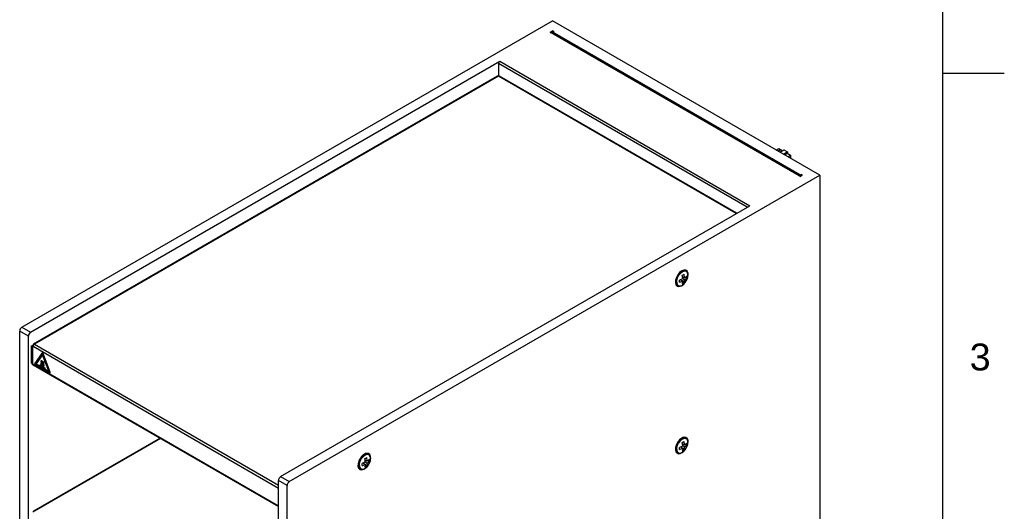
# Model space of a CAD drawing. Header units: millimetres. Extents: x 0 to 418, y 0 to 295.
# Tile 11 of 12: x 290 to 418, y 166 to 230. Entities that reach past the tile are written whole.
import ezdxf

# ---------------------------------------------------------------- set-up
doc = ezdxf.new("R2010")
doc.units = ezdxf.units.MM
for name, color, linetype in [('132.367_TASSENWÄ', 7, 'Continuous'), ('Marges', 7, 'Continuous'), ('Standard', 7, 'Continuous')]:
    doc.layers.add(name, color=color, linetype=linetype)

# ---------------------------------------------------------------- blocks, each defined once
blk = doc.blocks.new('SE3')
at = {"layer": '132.367_TASSENWÄ', "color": 7, "linetype": 'Continuous'}
for p, q in [((290.2, 189.71), (359.21, 229.56)), ((394, 209.47), (359.21, 229.56)), ((358.93, 228.09), (359.21, 228.25)), ((358.93, 228.09), (359.07, 228.01)), ((391.32, 209.39), (359.07, 228.01)), ((391.44, 209.4), (359.19, 228.02)), ((359.21, 228.04), (359.21, 228.25)), ((359.4, 228.14), (359.21, 228.25)), ((359.24, 228.05), (359.24, 227.99)), ((359.37, 228.15), (359.25, 228.08)), ((359.4, 228.14), (359.28, 228.08)), ((391.44, 209.51), (359.28, 228.08)), ((291.33, 189.06), (352.37, 224.3)), ((352.37, 224.3), (384.9, 205.52)), ((352.2, 224.01), (352.2, 222.36)), ((384.56, 205.32), (352.2, 224.01)), ((352.07, 222.37), (291.71, 187.52)), ((352.2, 222.36), (291.84, 187.51)), ((383.13, 204.5), (352.2, 222.36)), ((383.2, 204.54), (352.33, 222.37)), ((388.32, 212.75), (388.68, 212.95)), ((388.32, 212.75), (388.56, 212.88)), ((388.54, 212.63), (388.89, 212.83)), ((388.56, 212.88), (388.68, 212.95)), ((388.68, 212.95), (388.89, 212.83)), ((388.78, 212.49), (389.01, 212.62)), ((388.8, 212.48), (389.34, 212.79)), ((388.89, 212.83), (389.01, 212.62)), ((389.01, 212.62), (389.01, 212.6)), ((389.34, 212.79), (389.79, 212.53)), ((389.25, 212.22), (389.79, 212.53)), ((389.39, 212.13), (389.75, 212.34)), ((389.75, 212.34), (390.2, 212.08)), ((389.79, 212.53), (389.79, 212.31)), ((389.84, 211.87), (390.2, 212.08)), ((390.2, 212.08), (390.2, 211.67)), ((324.99, 169.63), (394, 209.47)), ((391.46, 209.31), (391.32, 209.39)), ((391.44, 209.51), (391.56, 209.58)), ((391.46, 209.31), (391.74, 209.47)), ((391.6, 209.5), (391.49, 209.44)), ((391.49, 209.32), (391.49, 209.44)), ((391.74, 209.47), (391.56, 209.58)), ((391.6, 209.39), (391.6, 209.5)), ((394, 209.47), (394, 139.91)), ((323.86, 170.28), (384.9, 205.52)), ((375.27, 195.98), (375.27, 195.63)), ((376.04, 196.98), (375.74, 196.8)), ((376.13, 196), (375.75, 195.83)), ((375.87, 196.88), (375.83, 196.89)), ((376.16, 196.01), (376.13, 196)), ((376.14, 196.3), (376.4, 196.15)), ((376.14, 196.22), (376.21, 196.26)), ((376.16, 196.05), (376.16, 196.01)), ((376.4, 195.88), (376.16, 196.01)), ((376.4, 196.19), (376.35, 196.6)), ((376.4, 196.15), (376.4, 196.19)), ((376.43, 196.17), (376.4, 196.15)), ((376.43, 195.89), (376.71, 196.11)), ((376.51, 196.23), (376.71, 196.11)), ((375.23, 195.85), (375.27, 195.84)), ((375.89, 195.89), (376.16, 195.74)), ((375.97, 195.84), (375.97, 195.93)), ((376.16, 195.7), (376.11, 195.35)), ((376.13, 195.72), (376.16, 195.74)), ((376.15, 195.61), (376.35, 195.49)), ((376.16, 195.74), (376.16, 195.7)), ((376.4, 195.88), (376.43, 195.89)), ((376.4, 195.84), (376.4, 195.88)), ((290.2, 189.71), (291.33, 189.06)), ((291.05, 188.57), (289.92, 189.22)), ((289.92, 111.82), (289.92, 189.22)), ((291.05, 111.17), (291.05, 188.57)), ((291.47, 187.3), (291.66, 187.4)), ((291.47, 185.04), (291.47, 187.3)), ((291.47, 187.3), (291.59, 187.23)), ((291.59, 187.23), (291.67, 187.28)), ((291.59, 187.23), (291.67, 187.28)), ((291.59, 187.23), (291.59, 184.94)), ((291.66, 187.19), (291.59, 187.23)), ((291.59, 184.98), (291.59, 187.23)), ((291.66, 187.4), (291.71, 187.37)), ((323.58, 168.76), (291.66, 187.19)), ((291.84, 187.51), (323.58, 169.19)), ((292.81, 186.35), (291.87, 185.01)), ((292.84, 186.31), (291.9, 184.98)), ((292.87, 186.12), (292.05, 184.95)), ((292.87, 186.11), (292.05, 184.95)), ((292.84, 186.37), (292.82, 186.36)), ((292.85, 186.32), (292.85, 186.32)), ((293.69, 184), (292.87, 186.12)), ((292.9, 186.28), (292.9, 186.28)), ((293.84, 183.86), (292.9, 186.28)), ((293.84, 183.86), (292.9, 186.28)), ((292.93, 186.28), (292.95, 186.29)), ((293.87, 183.86), (292.93, 186.28)), ((293.89, 183.87), (292.95, 186.29)), ((291.47, 185.04), (291.59, 184.98)), ((291.54, 184.9), (291.6, 184.87)), ((291.59, 184.94), (323.58, 166.47)), ((291.64, 184.82), (323.58, 166.39)), ((291.93, 184.9), (293.81, 183.81)), ((291.93, 184.86), (293.81, 183.77)), ((292.05, 184.95), (292.05, 184.95)), ((292.05, 184.95), (293.69, 184)), ((292.05, 184.95), (293.69, 184)), ((292.28, 184.87), (292.28, 184.87)), ((292.28, 184.87), (292.28, 184.87)), ((292.54, 184.83), (292.54, 184.83)), ((292.54, 184.83), (293.2, 184.45)), ((292.54, 184.75), (292.54, 184.83)), ((292.54, 184.83), (293.2, 184.45)), ((293.2, 184.36), (292.54, 184.75)), ((292.69, 185.42), (292.69, 185.43)), ((292.69, 185.43), (292.73, 185.37)), ((292.69, 185.42), (292.72, 185.37)), ((292.74, 184.76), (292.71, 184.82)), ((292.72, 185.37), (292.73, 185.37)), ((292.73, 185.1), (292.73, 185.1)), ((292.74, 184.76), (292.74, 184.76)), ((292.85, 185.33), (292.85, 185.34)), ((292.85, 185.34), (292.88, 185.28)), ((292.85, 185.33), (292.88, 185.28)), ((292.89, 184.67), (292.86, 184.73)), ((292.88, 185.28), (292.88, 185.28)), ((292.89, 185.01), (292.89, 185.01)), ((292.89, 184.67), (292.9, 184.67)), ((293, 185.24), (293, 185.25)), ((293, 185.25), (293.04, 185.19)), ((293, 185.24), (293.04, 185.19)), ((293.05, 184.58), (293.02, 184.64)), ((293.04, 185.19), (293.04, 185.19)), ((293.04, 184.92), (293.04, 184.92)), ((293.05, 184.58), (293.05, 184.58)), ((293.2, 184.45), (293.2, 184.45)), ((293.2, 184.45), (293.2, 184.36)), ((293.2, 184.45), (293.2, 184.37)), ((293.2, 184.36), (293.2, 184.37)), ((293.83, 183.81), (293.84, 183.81)), ((293.84, 183.86), (293.84, 183.86)), ((293.86, 183.77), (293.88, 183.78)), ((293.87, 183.86), (293.89, 183.87)), ((308.17, 175.28), (291.71, 165.78)), ((308.24, 175.24), (291.84, 165.77)), ((375.27, 174.24), (375.27, 173.89)), ((376.04, 175.24), (375.74, 175.06)), ((376.13, 174.26), (375.75, 174.09)), ((375.87, 175.14), (375.83, 175.15)), ((376.16, 174.27), (376.13, 174.26)), ((376.14, 174.56), (376.4, 174.41)), ((376.14, 174.48), (376.21, 174.52)), ((376.16, 174.31), (376.16, 174.27)), ((376.4, 174.13), (376.16, 174.27)), ((376.4, 174.45), (376.35, 174.86)), ((376.4, 174.41), (376.4, 174.45)), ((376.43, 174.43), (376.4, 174.41)), ((376.43, 174.15), (376.71, 174.37)), ((376.51, 174.49), (376.71, 174.37)), ((334.75, 173.14), (334.45, 172.96)), ((334.57, 173.03), (334.54, 173.05)), ((375.23, 174.11), (375.27, 174.1)), ((375.89, 174.15), (376.16, 174)), ((375.97, 174.1), (375.97, 174.19)), ((376.16, 173.96), (376.11, 173.61)), ((376.13, 173.98), (376.16, 174)), ((376.15, 173.86), (376.35, 173.75)), ((376.16, 174), (376.16, 173.96)), ((376.4, 174.13), (376.43, 174.15)), ((376.4, 174.1), (376.4, 174.13)), ((333.94, 172.01), (333.97, 172)), ((333.97, 172.14), (333.97, 171.79)), ((334.83, 172.16), (334.46, 171.99)), ((334.59, 172.05), (334.86, 171.89)), ((334.68, 172), (334.68, 172.09)), ((334.86, 171.86), (334.82, 171.51)), ((334.86, 172.17), (334.83, 172.16)), ((334.83, 171.88), (334.86, 171.89)), ((334.84, 172.46), (335.1, 172.31)), ((334.85, 172.38), (334.92, 172.42)), ((334.85, 171.76), (335.06, 171.64)), ((334.86, 172.21), (334.86, 172.17)), ((335.1, 172.03), (334.86, 172.17)), ((334.86, 171.89), (334.86, 171.86)), ((335.1, 172.35), (335.06, 172.76)), ((335.1, 172.31), (335.1, 172.35)), ((335.13, 172.33), (335.1, 172.31)), ((335.1, 172.03), (335.13, 172.05)), ((335.1, 172), (335.1, 172.03)), ((335.13, 172.05), (335.42, 172.27)), ((335.21, 172.39), (335.42, 172.27)), ((324.71, 169.14), (323.58, 169.79)), ((323.58, 92.39), (323.58, 169.79)), ((323.86, 170.28), (324.99, 169.63)), ((324.71, 91.73), (324.71, 169.14))]:
    blk.add_line(p, q, dxfattribs=at)
for centre, radius, start, end in [((375.19, 198.33), 2.08, 296.1784, 303.8216), ((374.41, 196.05), 1.75, 359.8884, 13.3678), ((375.88, 197.18), 1.15, 298.6984, 316.5894), ((374.63, 196.25), 2.08, 356.1784, 3.8216), ((373.67, 195.69), 2.08, 356.1772, 3.8228), ((375.25, 197.24), 1.75, 286.6322, 300.1116), ((375.19, 197.22), 2.08, 296.1772, 303.8228), ((375.25, 195.81), 1.15, 343.4106, 1.3016), ((375.19, 176.59), 2.08, 296.1784, 303.8216), ((374.41, 174.31), 1.75, 359.8884, 13.3678), ((375.88, 175.44), 1.15, 298.6984, 316.5894), ((374.63, 174.51), 2.08, 356.1784, 3.8216), ((373.67, 173.95), 2.08, 356.1772, 3.8228), ((375.25, 175.5), 1.75, 286.6322, 300.1116), ((375.19, 175.48), 2.08, 296.1772, 303.8228), ((375.25, 174.07), 1.15, 343.4106, 1.3016), ((332.38, 171.85), 2.08, 356.1772, 3.8228), ((333.95, 173.39), 1.75, 286.6322, 300.1116), ((333.9, 174.49), 2.08, 296.1784, 303.8216), ((333.11, 172.21), 1.75, 359.8884, 13.3678), ((333.9, 173.37), 2.08, 296.1772, 303.8228), ((333.96, 171.97), 1.15, 343.4106, 1.3016), ((334.58, 173.34), 1.15, 298.6984, 316.5894), ((333.34, 172.41), 2.08, 356.1784, 3.8216)]:
    blk.add_arc(centre, radius, start, end, dxfattribs=at)
for centre, major_axis, start_param, end_param in [((359.07, 227.81), (-0.12, -0.208), 3.141593, 3.926991), ((359.21, 227.92), (0.2, 0), 1.428899, 2.164207), ((359.28, 228.03), (0.03, -0.052), 2.356194, 3.926991), ((359.4, 228.1), (0.03, -0.052), 2.356194, 3.141593), ((352.37, 224.1), (-0.12, -0.208), 3.926991, 5.497787), ((352.2, 222.14), (0.13, -0.225), 2.356194, 3.141593), ((352.2, 222.14), (-0.13, -0.225), 3.141593, 3.926991), ((391.32, 209.19), (-0.12, -0.208), 2.523643, 3.926991), ((391.44, 209.46), (0.03, -0.052), 0.785398, 2.356194), ((391.56, 209.53), (-0.03, 0.052), 3.926991, 5.497787), ((376.04, 196.08), (-0.59, -1.02), 2.235668, 6.283185), ((376.04, 196.08), (0.55, 0.953), 0, 3.152193), ((376.11, 196.04), (0.523, 0.906), 0, 4.442397), ((375.7, 196.28), (0.35, 0.606), 0.302632, 0.483262), ((376.28, 195.94), (0.136, 0.236), 1.459198, 1.682395), ((376.28, 195.94), (-0.136, -0.236), 3.029994, 3.253191), ((376.11, 196.04), (0.523, 0.906), 4.442397, 5.497787), ((376.04, 196.08), (0.55, 0.953), 6.26267, 6.283185), ((376.11, 196.04), (0.523, 0.906), 5.497787, 6.283185), ((375.7, 196.28), (0.35, 0.606), -3.624855, -3.444225), ((376.04, 196.08), (-0.59, -1.02), 0, 1.12406), ((376.28, 195.94), (0.136, 0.236), 3.029994, 3.253191), ((376.28, 195.94), (-0.136, -0.236), 1.459198, 1.682395), ((290.2, 189.39), (-0.2, -0.346), 3.926991, 5.497787), ((291.33, 188.73), (0.2, 0.346), 0.785398, 2.356195), ((291.84, 187.3), (0.13, -0.225), 2.356194, 3.926991), ((291.84, 187.3), (-0.13, -0.225), 3.926991, 5.497787), ((292.87, 186.27), (0.05, -0.0866), 1.308997, 3.403392), ((292.89, 186.28), (0.05, -0.0866), 1.308997, 3.141593), ((292.87, 186.27), (0.025, -0.0433), 1.308997, 3.403392), ((292.87, 186.27), (0.025, -0.0433), 1.308997, 3.141593), ((291.69, 185.16), (0.15, 0.26), 2.356195, 3.141593), ((291.8, 185.1), (0.15, 0.26), -3.926991, -3.875345), ((291.77, 185.05), (0.13, 0.225), 2.356195, 3.141593), ((291.93, 184.94), (-0.05, 0.0866), 0.261799, 2.356194), ((291.93, 184.94), (-0.025, 0.0433), 0.261799, 2.356194), ((292.28, 184.87), (-0.0005, 0.000866), 3.141598, 6.283182), ((292.99, 185.09), (-0.233, 0.404), 0.349927, 1.269198), ((293.04, 185.07), (-0.233, 0.404), 0.465954, 1.167259), ((293.04, 185.07), (-0.233, 0.404), 0.465954, 1.167259), ((292.47, 185.08), (0.183, -0.317), 0.364015, 1.269198), ((292.44, 185.09), (0.233, -0.404), 0.349927, 1.269198), ((292.44, 185.09), (0.233, -0.404), 0.349927, 1.269198), ((293.15, 185), (-0.233, 0.404), 0.349927, 1.269198), ((292.55, 185.03), (0.233, -0.404), 0.465939, 1.167244), ((293.19, 184.98), (-0.233, 0.404), 0.465954, 1.167259), ((293.19, 184.98), (-0.233, 0.404), 0.465954, 1.167259), ((292.6, 185), (0.233, -0.404), 0.349915, 1.269186), ((292.6, 185), (0.233, -0.404), 0.349915, 1.269186), ((293.3, 184.91), (-0.233, 0.404), 0.349927, 1.269198), ((293.35, 184.89), (-0.233, 0.404), 0.465954, 1.167259), ((293.35, 184.89), (-0.233, 0.404), 0.465954, 1.167259), ((292.7, 184.94), (0.233, -0.404), 0.465939, 1.167244), ((292.75, 184.91), (0.233, -0.404), 0.349915, 1.269186), ((292.75, 184.91), (0.233, -0.404), 0.349915, 1.269186), ((293.81, 183.86), (-0.05, 0.0866), 2.356194, 4.45059), ((293.81, 183.85), (-0.025, 0.0433), 2.356194, 4.45059), ((293.81, 183.86), (-0.025, 0.0433), 3.141593, 4.45059), ((293.83, 183.86), (-0.05, 0.0866), 3.141593, 4.45059), ((376.04, 174.34), (-0.59, -1.02), 2.235668, 6.283185), ((376.04, 174.34), (0.55, 0.953), 0, 3.152193), ((376.11, 174.3), (0.523, 0.906), 0, 4.442397), ((375.7, 174.54), (0.35, 0.606), 0.302632, 0.483262), ((376.28, 174.2), (0.136, 0.236), 1.459198, 1.682395), ((376.28, 174.2), (-0.136, -0.236), 3.029994, 3.253191), ((376.11, 174.3), (0.523, 0.906), 4.442397, 5.497787), ((376.04, 174.34), (0.55, 0.953), 6.26267, 6.283185), ((376.11, 174.3), (0.523, 0.906), 5.497787, 6.283185), ((334.75, 172.24), (-0.59, -1.02), 2.235668, 6.283185), ((334.75, 172.24), (0.55, 0.953), 0, 3.152193), ((334.82, 172.2), (0.523, 0.906), 0, 4.442397), ((334.41, 172.44), (0.35, 0.606), 0.302632, 0.483262), ((334.75, 172.24), (0.55, 0.953), 6.26267, 6.283185), ((334.82, 172.2), (0.523, 0.906), 5.497787, 6.283185), ((375.7, 174.54), (0.35, 0.606), -3.624855, -3.444225), ((376.04, 174.34), (-0.59, -1.02), 0, 1.12406), ((376.28, 174.2), (0.136, 0.236), 3.029994, 3.253191), ((376.28, 174.2), (-0.136, -0.236), 1.459198, 1.682395), ((334.41, 172.44), (0.35, 0.606), -3.624855, -3.444225), ((334.98, 172.1), (0.136, 0.236), 1.459198, 1.682395), ((334.98, 172.1), (0.136, 0.236), 3.029994, 3.253191), ((334.98, 172.1), (-0.136, -0.236), 3.029994, 3.253191), ((334.98, 172.1), (-0.136, -0.236), 1.459198, 1.682395), ((334.82, 172.2), (0.523, 0.906), 4.442397, 5.497787), ((334.75, 172.24), (-0.59, -1.02), 0, 1.12406), ((323.86, 169.95), (-0.2, -0.346), 3.926991, 5.497787), ((324.99, 169.3), (0.2, 0.346), 0.785398, 2.356195), ((291.84, 165.55), (0.13, -0.225), 2.356194, 3.926991)]:
    blk.add_ellipse(centre, major_axis=major_axis, ratio=0.57735, start_param=start_param, end_param=end_param, dxfattribs=at)
blk.add_ellipse((292.28, 184.87), major_axis=(0.0005, -0.000866), ratio=0.57735, dxfattribs=at)
for points, knots in [([(376.86, 196.48), (376.85, 196.53), (376.85, 196.64), (376.8, 196.82), (376.7, 196.96), (376.63, 197), (376.6, 197.02)], [0, 0, 0, 0, 0.184636, 0.536287, 0.842258, 1, 1, 1, 1]), ([(375.51, 195.13), (375.53, 195.12), (375.59, 195.07), (375.75, 195.06), (375.95, 195.09), (376.15, 195.2), (376.34, 195.34), (376.43, 195.46), (376.47, 195.51)], [0, 0, 0, 0, 0.072807, 0.262044, 0.452882, 0.653498, 0.860358, 1, 1, 1, 1]), ([(376.86, 174.74), (376.85, 174.79), (376.85, 174.9), (376.8, 175.08), (376.7, 175.22), (376.63, 175.26), (376.6, 175.28)], [0, 0, 0, 0, 0.184636, 0.536287, 0.842258, 1, 1, 1, 1]), ([(335.56, 172.64), (335.56, 172.69), (335.55, 172.8), (335.5, 172.98), (335.41, 173.12), (335.34, 173.16), (335.31, 173.18)], [0, 0, 0, 0, 0.184636, 0.536287, 0.842258, 1, 1, 1, 1]), ([(375.51, 173.39), (375.53, 173.38), (375.59, 173.33), (375.75, 173.32), (375.95, 173.35), (376.15, 173.46), (376.34, 173.6), (376.43, 173.72), (376.47, 173.77)], [0, 0, 0, 0, 0.072807, 0.262044, 0.452882, 0.653498, 0.860358, 1, 1, 1, 1]), ([(334.21, 171.29), (334.23, 171.28), (334.3, 171.23), (334.45, 171.22), (334.65, 171.25), (334.86, 171.36), (335.04, 171.5), (335.14, 171.61), (335.18, 171.67)], [0, 0, 0, 0, 0.072807, 0.262044, 0.452882, 0.653498, 0.860358, 1, 1, 1, 1])]:
    blk.add_open_spline(points, degree=3, knots=knots, dxfattribs=at)
blk = doc.blocks.new('SE5')
at = {"layer": 'Marges', "insert": (413.5, 187.59), "char_height": 3.5, "width": 3.7133, "attachment_point": 1}
blk.add_mtext('{\\fArial|b0||i0||c0|p34;\\C7;\\H3.5;\\W1.;3}', dxfattribs=at)
blk = doc.blocks.new('SE4')
at = {"layer": 'Marges'}
blk.add_blockref('SE5', (0, 0), dxfattribs=at)

msp = doc.modelspace()

# ---------------------------------------------------------------- linework, layer by layer
at = {"layer": 'Marges', "color": 7, "linetype": 'Continuous'}
for p, q in [((410, 10), (410, 287)), ((410, 222.75), (418, 222.75))]:
    msp.add_line(p, q, dxfattribs=at)

# ---------------------------------------------------------------- block references
msp.add_blockref('SE4', (0, 0))
at = {"layer": 'Standard'}
msp.add_blockref('SE3', (0, 0), dxfattribs=at)

doc.saveas('drawing.dxf')
